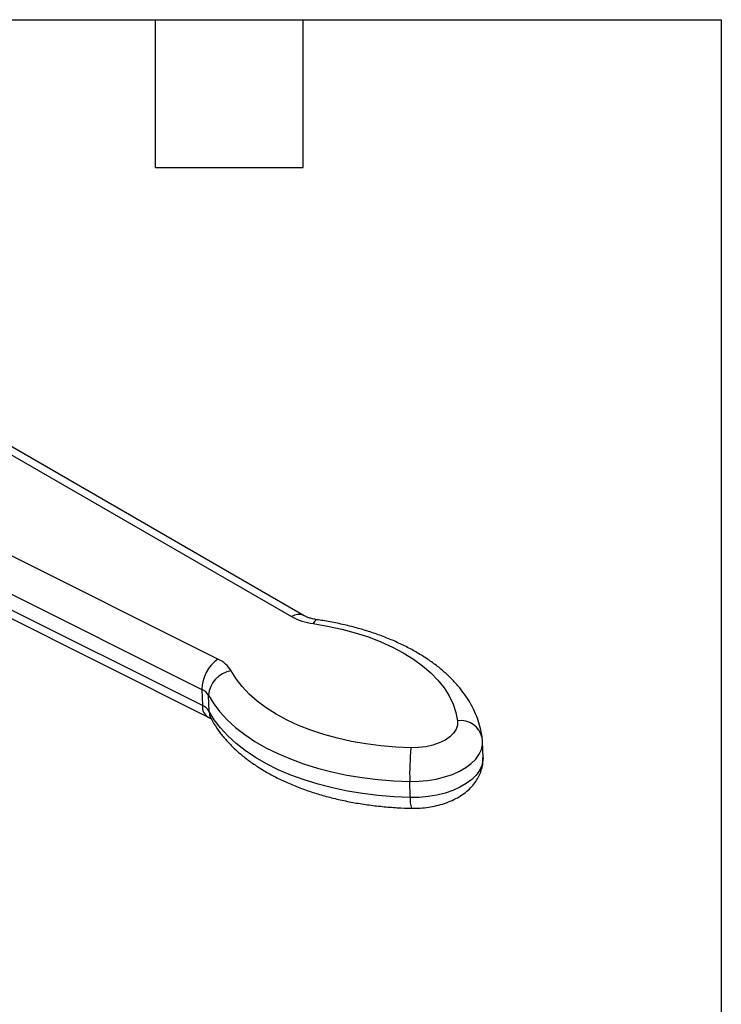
# Model space of a CAD drawing. Header units: inches. Extents: x 0.5 to 21.5, y 0.5 to 16.5.
# Tile 15 of 15: x 18.6 to 21.5, y 12.5 to 16.5. Entities that reach past the tile are written whole.
import ezdxf

# ---------------------------------------------------------------- set-up
doc = ezdxf.new("R2010")
doc.units = ezdxf.units.IN
doc.header["$LTSCALE"] = 2
doc.header["$MEASUREMENT"] = 0
doc.linetypes.add('SLD-Solid', pattern=[0])
doc.layers.add('TEXT', color=140, linetype='SLD-Solid', lineweight=25)

msp = doc.modelspace()

# ---------------------------------------------------------------- linework, layer by layer
for p, q in [((18.1767, 14.9847), (19.7534, 14.0752)), ((19.805, 14.0787), (18.2266, 14.9891)), ((19.4539, 13.9023), (17.7644, 14.7466)), ((17.6972, 14.6247), (19.3892, 13.7791)), ((19.3912, 13.7137), (17.6991, 14.5593)), ((17.7231, 14.5123), (19.4143, 13.6671)), ((19.3892, 13.7791), (19.3912, 13.7137)), ((19.4183, 13.6899), (19.4163, 13.7553)), ((20.5318, 13.5017), (20.5298, 13.5671)), ((20.2358, 13.34), (20.2338, 13.4054))]:
    msp.add_line(p, q)
at = {"flags": 128}
for points in [[(19.8576, 14.0624), (19.857, 14.0624), (19.8519, 14.0608), (19.8465, 14.0555), (19.841, 14.0467)], [(19.841, 14.0467), (19.9, 14.0367), (19.9573, 14.0243), (20.0126, 14.0094), (20.0655, 13.9922), (20.1159, 13.9728), (20.1633, 13.9513), (20.2076, 13.9277), (20.2485, 13.9024), (20.2856, 13.8753), (20.3189, 13.8466), (20.3482, 13.8166), (20.3732, 13.7853), (20.3939, 13.753), (20.41, 13.7198), (20.4216, 13.6859), (20.4285, 13.6515)], [(20.2387, 13.542), (20.1768, 13.5446), (20.1156, 13.5498), (20.0554, 13.5576), (19.9967, 13.5679), (19.9396, 13.5807), (19.8846, 13.5959), (19.832, 13.6134), (19.782, 13.6331), (19.735, 13.6549), (19.6912, 13.6787), (19.6508, 13.7043), (19.6141, 13.7316), (19.5814, 13.7605), (19.5527, 13.7907), (19.5283, 13.8221), (19.5082, 13.8546)], [(19.4163, 13.7553), (19.4373, 13.721), (19.4626, 13.6878), (19.4922, 13.6558), (19.5258, 13.6251), (19.5634, 13.5959), (19.6047, 13.5683), (19.6495, 13.5425), (19.6975, 13.5186), (19.7487, 13.4967), (19.8026, 13.477), (19.859, 13.4595), (19.9177, 13.4443), (19.9783, 13.4315), (20.0405, 13.4212), (20.1041, 13.4134), (20.1686, 13.4081), (20.2338, 13.4054)], [(20.2358, 13.34), (20.1706, 13.3427), (20.106, 13.348), (20.0424, 13.3558), (19.9802, 13.3661), (19.9196, 13.3789), (19.8609, 13.3941), (19.8045, 13.4116), (19.7506, 13.4313), (19.6995, 13.4532), (19.6514, 13.4771), (19.6066, 13.5029), (19.5653, 13.5305), (19.5278, 13.5597), (19.4942, 13.5904), (19.4646, 13.6225), (19.4393, 13.6557), (19.4183, 13.6899)], [(19.4183, 13.6899), (19.4206, 13.6743), (19.426, 13.6606)], [(20.4285, 13.6515), (20.4282, 13.6346), (20.4226, 13.6178), (20.412, 13.6017), (20.3967, 13.5868), (20.3771, 13.5734), (20.3538, 13.562), (20.3276, 13.553), (20.299, 13.5465), (20.2691, 13.5428), (20.2387, 13.542)], [(20.2338, 13.4054), (20.2703, 13.406), (20.3064, 13.4092), (20.3416, 13.4151), (20.3753, 13.4235), (20.4069, 13.4342), (20.4358, 13.4471), (20.4616, 13.462), (20.4837, 13.4786), (20.5018, 13.4965), (20.5156, 13.5156), (20.5249, 13.5354), (20.5294, 13.5556), (20.5298, 13.5671)], [(20.5318, 13.5017), (20.5313, 13.4902), (20.5268, 13.47), (20.5176, 13.4502), (20.5038, 13.4311), (20.4856, 13.4132), (20.4635, 13.3966), (20.4377, 13.3818), (20.4088, 13.3688), (20.3772, 13.3581), (20.3435, 13.3497), (20.3083, 13.3439), (20.2722, 13.3406), (20.2358, 13.34)]]:
    msp.add_lwpolyline(points, dxfattribs=at)
for centre, radius, start, end in [((19.7823, 14.0319), 0.052, 64.1202, 123.741), ((19.8728, 14.2934), 0.2488, 241.3246, 262.6499), ((19.5404, 13.7782), 0.1512, 124.8798, 179.673), ((19.4043, 13.791), 0.1218, 31.4437, 65.9475), ((19.5236, 13.7482), 0.1075, 98.2261, 176.2418), ((19.3644, 13.7235), 0.0609, 31.4437, 65.9475), ((19.4397, 13.7088), 0.0488, 174.1841, 238.6377), ((19.3663, 13.6581), 0.0609, 31.4437, 65.9475), ((20.4416, 13.5635), 0.089, 12.4863, 98.4459), ((21.2498, 13.4374), 1.0164, 174.0933, 181.8007), ((20.3371, 13.3301), 0.1017, 174.4069, 199.3244)]:
    msp.add_arc(centre, radius, start, end)
for points, knots in [([(19.8576, 14.0624), (19.8543, 14.0629), (19.8447, 14.0644), (19.8303, 14.068), (19.8163, 14.0729), (19.8087, 14.0766), (19.8055, 14.0784), (19.805, 14.0787)], [0, 0, 0, 0, 0.145737, 0.427789, 0.70352, 0.950051, 1, 1, 1, 1]), ([(20.5285, 13.5828), (20.5273, 13.5906), (20.5242, 13.6112), (20.5156, 13.644), (20.502, 13.6808), (20.4843, 13.7168), (20.4627, 13.7519), (20.4371, 13.786), (20.4077, 13.8189), (20.3745, 13.8504), (20.3376, 13.8804), (20.2973, 13.9086), (20.2537, 13.935), (20.2072, 13.9594), (20.158, 13.9817), (20.1064, 14.0018), (20.0526, 14.0196), (19.9969, 14.0352), (19.9396, 14.0483), (19.8929, 14.057), (19.8653, 14.0612), (19.8576, 14.0624)], [0, 0, 0, 0, 0.0319632, 0.0837755, 0.1358409, 0.1884729, 0.2418498, 0.2960699, 0.3511413, 0.406986, 0.4634616, 0.520395, 0.5776152, 0.6349774, 0.6923592, 0.7496853, 0.8069217, 0.8640538, 0.9210804, 0.9780088, 1, 1, 1, 1]), ([(19.4143, 13.6671), (19.416, 13.6662), (19.4208, 13.6637), (19.4255, 13.6604), (19.4276, 13.6582), (19.4273, 13.6587), (19.4272, 13.6588)], [0, 0, 0, 0, 0.196052, 0.552324, 0.912532, 1, 1, 1, 1]), ([(19.426, 13.6606), (19.43, 13.6536), (19.4407, 13.6345), (19.4614, 13.6045), (19.489, 13.571), (19.5204, 13.5388), (19.5556, 13.5081), (19.5943, 13.479), (19.6363, 13.4516), (19.6814, 13.4263), (19.7294, 13.403), (19.7799, 13.3818), (19.8327, 13.3629), (19.8874, 13.3463), (19.944, 13.3319), (20.0021, 13.32), (20.0615, 13.3103), (20.1218, 13.3032), (20.1818, 13.2983), (20.2217, 13.2971), (20.241, 13.2965)], [0, 0, 0, 0, 0.031903, 0.086518, 0.141722, 0.197759, 0.254507, 0.311804, 0.369471, 0.427348, 0.485304, 0.54323, 0.601079, 0.658827, 0.716468, 0.774006, 0.831451, 0.888817, 0.94612, 1, 1, 1, 1]), ([(20.5295, 13.567), (20.5295, 13.5688), (20.5297, 13.5741), (20.529, 13.5793), (20.5285, 13.5828)], [0, 0, 0, 0, 0.336724, 1, 1, 1, 1]), ([(20.241, 13.2965), (20.2472, 13.2964), (20.2647, 13.2963), (20.2935, 13.2982), (20.327, 13.3031), (20.3596, 13.3109), (20.3911, 13.3215), (20.4211, 13.3351), (20.448, 13.3512), (20.4712, 13.3693), (20.4903, 13.3887), (20.506, 13.4096), (20.5181, 13.4317), (20.5268, 13.4556), (20.5317, 13.4791), (20.5315, 13.4949), (20.5314, 13.5018)], [0, 0, 0, 0, 0.043453, 0.122234, 0.201356, 0.281136, 0.361978, 0.444207, 0.527857, 0.602715, 0.674742, 0.743802, 0.81038, 0.875171, 0.945566, 1, 1, 1, 1])]:
    msp.add_open_spline(points, degree=3, knots=knots)
at = {"layer": 'TEXT'}
for p, q in [((0.5, 16.5), (21.5, 16.5)), ((19.2, 15.9), (19.2, 16.5)), ((19.8, 15.9), (19.8, 16.5)), ((21.5, 16.5), (21.5, 0.5)), ((19.2, 15.9), (19.8, 15.9))]:
    msp.add_line(p, q, dxfattribs=at)

doc.saveas('drawing.dxf')
